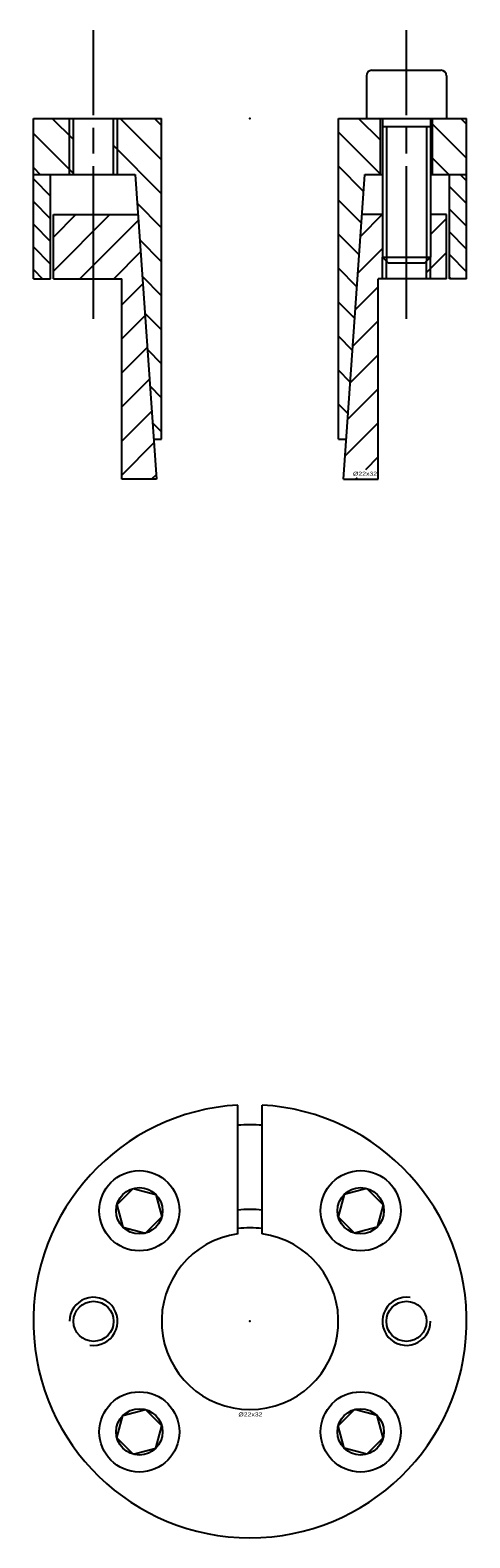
# Model space of a CAD drawing. Extents: x -27 to 27, y -27 to 161.
import ezdxf
from ezdxf.enums import TextEntityAlignment as Align

# ---------------------------------------------------------------- set-up
doc = ezdxf.new("R2010")
doc.units = 0
doc.linetypes.add('CADRA_CENTERLINE', pattern=[25.4, 19.05, -1.5875, 3.175, -1.5875])
doc.linetypes.add('CADRA_SOLID', pattern=[0])
doc.layers.get('0').update_dxf_attribs({"color": 112, "linetype": 'CADRA_SOLID'})

# ---------------------------------------------------------------- blocks, each defined once
blk = doc.blocks.new('BLOCK1')
for p, q in [((-1.5, 10.91), (-1.5, 26.96)), ((1.5, 10.91), (1.5, 26.96)), ((-16.58, 14.54), (-14.54, 16.58)), ((-14.54, 16.58), (-11.75, 15.83)), ((-11.75, 15.83), (-11, 13.04)), ((11.75, 15.83), (11, 13.04)), ((14.54, 16.58), (11.75, 15.83)), ((14.54, 16.58), (16.58, 14.54)), ((-16.58, 14.54), (-15.83, 11.75)), ((16.58, 14.54), (15.83, 11.75)), ((-15.83, 11.75), (-13.04, 11)), ((-13.04, 11), (-11, 13.04)), ((11, 13.04), (13.04, 11)), ((15.83, 11.75), (13.04, 11)), ((-15.83, -11.75), (-13.04, -11)), ((-11, -13.04), (-13.04, -11)), ((13.04, -11), (11, -13.04)), ((15.83, -11.75), (13.04, -11)), ((-16.58, -14.54), (-15.83, -11.75)), ((-11.75, -15.83), (-11, -13.04)), ((11.75, -15.83), (11, -13.04)), ((16.58, -14.54), (15.83, -11.75)), ((-14.54, -16.58), (-16.58, -14.54)), ((16.58, -14.54), (14.54, -16.58)), ((-14.54, -16.58), (-11.75, -15.83)), ((14.54, -16.58), (11.75, -15.83))]:
    blk.add_line(p, q)
for centre, radius in [((-13.79, 13.79), 5), ((13.79, 13.79), 5), ((-13.79, 13.79), 2.89), ((13.79, 13.79), 2.89), ((-19.5, 0), 2.5), ((19.5, 0), 2.5), ((-13.79, -13.79), 5), ((13.79, -13.79), 5), ((-13.79, -13.79), 2.89), ((13.79, -13.79), 2.89)]:
    blk.add_circle(centre, radius)
for centre, radius, start, end in [((0, 0), 27, 93.1847, 446.8153), ((0, 0), 24.5, 86.4899, 93.5101), ((0, 0), 13.95, 83.8272, 96.1728), ((0, 0), 11.65, 82.6023, 97.3977), ((0, 0), 11.01, 97.8303, 442.1697), ((-19.5, 0), 3, 261.4867, 540), ((19.5, 0), 3, 81.4867, 360)]:
    blk.add_arc(centre, radius, start, end)
blk.add_point((0, 0))
blk.add_text('%%c22x32', height=0.5).set_placement((-1.44, -11.86), (1.55, -11.86), align=Align.FIT)
blk = doc.blocks.new('_X2')
for p, q in [((26.2, -7), (27, -7.8)), ((-27, -7.54), (-24.85, -9.69)), ((27, -10.63), (24.85, -8.48)), ((-24.85, -12.52), (-27, -10.37)), ((24.85, -11.31), (27, -13.46)), ((-27, -13.2), (-24.85, -15.35)), ((27, -16.29), (24.85, -14.14)), ((-24.85, -18.18), (-27, -16.03)), ((24.85, -16.97), (27, -19.12)), ((-27, -18.86), (-25.86, -20)), ((25.06, -20), (24.85, -19.79))]:
    blk.add_line(p, q)
blk = doc.blocks.new('_X1')
for p, q in [((-22, -2.64), (-24.64, 0)), ((-11.01, -5.15), (-16.16, 0)), ((16.25, -2.71), (13.54, 0)), ((-11.01, -0.9), (-11.91, 0)), ((16.25, -6.95), (11.01, -1.71)), ((27, -4.97), (22.75, -0.72)), ((27, -0.73), (26.27, 0)), ((-22, -6.89), (-27, -1.89)), ((-11.01, -9.39), (-17, -3.4)), ((24.78, -7), (22.75, -4.97)), ((-27, -6.13), (-26.13, -7)), ((14.15, -9.1), (11.01, -5.95)), ((-11.01, -13.63), (-14.05, -10.59)), ((13.88, -13.06), (11.01, -10.2)), ((13.6, -17.03), (11.01, -14.44)), ((-11.01, -17.88), (-13.73, -15.15)), ((13.32, -21), (11.01, -18.68)), ((-11.01, -22.12), (-13.41, -19.71)), ((-11.01, -26.36), (-13.1, -24.27)), ((13.05, -24.96), (11.01, -22.92)), ((12.77, -28.93), (11.01, -27.17)), ((-12.78, -28.83), (-11.01, -30.6)), ((12.5, -32.9), (11.01, -31.41)), ((-11.01, -34.85), (-12.46, -33.4)), ((12.22, -36.86), (11.01, -35.65)), ((-12.14, -37.96), (-11.01, -39.09)), ((11.11, -40), (11.01, -39.9))]:
    blk.add_line(p, q)
blk = doc.blocks.new('_X0')
for p, q in [((-21.69, -12), (-24.5, -14.81)), ((-17.45, -12), (-24.5, -19.05)), ((-13.9, -12.7), (-21.2, -20)), ((16.49, -12), (13.76, -14.73)), ((24.5, -12.48), (22.5, -14.48)), ((-13.63, -16.66), (-16.96, -20)), ((16.5, -16.24), (13.44, -19.29)), ((24.5, -16.72), (22, -19.22)), ((-13.35, -20.63), (-15.98, -23.27)), ((17, -19.98), (16.98, -20)), ((15.98, -20.99), (13.13, -23.85)), ((-13.07, -24.6), (-15.98, -27.51)), ((15.98, -25.24), (12.81, -28.41)), ((-12.8, -28.56), (-15.98, -31.75)), ((15.98, -29.48), (12.49, -32.97)), ((-12.52, -32.53), (-15.98, -35.99)), ((15.98, -33.72), (12.17, -37.54)), ((-12.24, -36.5), (-15.98, -40.24)), ((15.98, -37.96), (11.85, -42.1)), ((-11.97, -40.46), (-15.98, -44.48)), ((15.98, -42.21), (14.38, -43.81)), ((-11.69, -44.43), (-12.26, -45)), ((13.19, -45), (13.38, -44.81))]:
    blk.add_line(p, q)
blk = doc.blocks.new('BLOCK0')
at = {"linetype": 'CADRA_CENTERLINE'}
for p, q in [((-19.5, -25), (-19.5, 11)), ((19.5, -25), (19.5, 11))]:
    blk.add_line(p, q, dxfattribs=at)
for p, q in [((15.2, 6), (23.8, 6)), ((14.5, 5.3), (14.5, 0)), ((24.5, 5.3), (24.5, 0)), ((-27, 0), (-11.01, 0)), ((-27, -7), (-27, 0)), ((-22.5, -7), (-22.5, 0)), ((-22, -7), (-22, 0)), ((-17, -7), (-17, 0)), ((-16.5, -7), (-16.5, 0)), ((-11.01, -40), (-11.01, 0)), ((11.01, -40), (11.01, 0)), ((11.01, 0), (16.5, 0)), ((14.5, 0), (24.5, 0)), ((16.25, -7), (16.25, 0)), ((16.5, 0), (16.5, -17.3)), ((22.5, 0), (22.5, -17.3)), ((22.5, 0), (27, 0)), ((22.75, -7), (22.75, 0)), ((27, -7), (27, 0)), ((16.5, -1), (22.5, -1)), ((17, -1), (17, -17.8)), ((22, -1), (22, -17.8)), ((-27, -7), (-14.3, -7)), ((-27, -20), (-27, -7)), ((-24.85, -20), (-24.85, -7)), ((-14.3, -7), (-11.65, -45)), ((11.65, -45), (14.3, -7)), ((14.3, -7), (16.5, -7)), ((22.5, -7), (27, -7)), ((24.85, -20), (24.85, -7)), ((27, -20), (27, -7)), ((-24.5, -12), (-13.95, -12)), ((-24.5, -20), (-24.5, -12)), ((16.5, -12), (13.95, -12)), ((24.5, -12), (22.5, -12)), ((24.5, -20), (24.5, -12)), ((16.5, -17.3), (17.2, -18)), ((16.5, -17.3), (22.5, -17.3)), ((16.5, -20), (16.5, -17.3)), ((17, -20), (17, -17.8)), ((17.2, -18), (21.8, -18)), ((21.8, -18), (22.5, -17.3)), ((22, -20), (22, -17.8)), ((22.5, -20), (22.5, -17.3)), ((-27, -20), (-24.85, -20)), ((-24.5, -20), (-15.98, -20)), ((-15.98, -45), (-15.98, -20)), ((24.5, -20), (15.98, -20)), ((15.98, -45), (15.98, -20)), ((27, -20), (24.85, -20)), ((-12, -40), (-11.01, -40)), ((11.01, -40), (12, -40)), ((-11.65, -45), (-15.98, -45)), ((11.65, -45), (15.98, -45))]:
    blk.add_line(p, q)
for centre, start, end in [((15.2, 5.3), 90, 180), ((23.8, 5.3), 0, 90)]:
    blk.add_arc(centre, 0.7, start, end)
blk.add_point((0, 0))
for name in ['_X1', '_X2', '_X0']:
    blk.add_blockref(name, (0, 0))
blk.add_text('%%c22x32', height=0.5).set_placement((12.84, -44.56), (15.84, -44.56), align=Align.FIT)

msp = doc.modelspace()

# ---------------------------------------------------------------- block references
for name, p in [('BLOCK0', (0, 150)), ('BLOCK1', (0, 0))]:
    msp.add_blockref(name, p)

doc.saveas('drawing.dxf')
